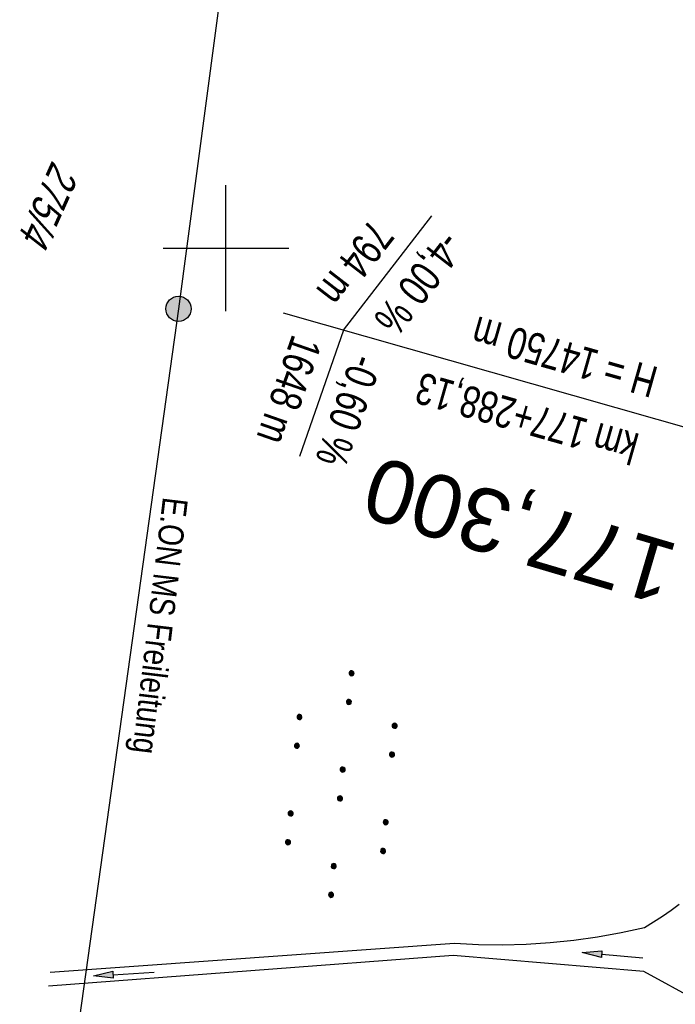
# Model space of a CAD drawing. Extents: x 508656 to 509297, y 448622 to 449584.
# Tile 39 of 53: x 508984 to 509036, y 449240 to 449318. Entities that reach past the tile are written whole.
import ezdxf
from ezdxf.enums import TextEntityAlignment as Align

# ---------------------------------------------------------------- set-up
doc = ezdxf.new("R2010")
doc.units = 0
doc.header["$LTSCALE"] = 10
doc.header["$MEASUREMENT"] = 0
for name, pattern in [('AUSGEZOGEN', [0]), ('LT00', [0]), ('LT17', [0.15, 0.1, -0.05])]:
    doc.linetypes.add(name, pattern=pattern)
doc.layers.get('0').update_dxf_attribs({"linetype": 'LT00'})
for name, color, linetype in [('--EK_ST-93-1', 30, 'LT17'), ('-GRA-40W', 11, 'Continuous'), ('DFK_FLUR_NR', 250, 'LT00'), ('DFK_NUTZUNG', 250, 'LT00'), ('PFEIL', 140, 'AUSGEZOGEN'), ('STROM_FREILTG', 80, 'STROMFREILEITUNG'), ('STROM_TEXT', 80, 'Continuous'), ('V124_GRABEN', 250, 'LT00'), ('V124_RASTER', 250, 'LT00')]:
    doc.layers.add(name, color=color, linetype=linetype)
doc.styles.add('Beschrift', font='ARIAL.TTF')
doc.styles.get("Standard").update_dxf_attribs({"font": 'ARIAL.TTF'})
doc.styles.add('Strom', font='txt-alt.shx')
doc.styles.add('Versorgungsltg', font='ARIAL.TTF', dxfattribs={"width": 0.8, "height": 2})
doc.linetypes.add('STROMFREILEITUNG', pattern='A,12.7,-5.5,["xx",Strom,S=2.5,R=0,X=-2.6,Y=-0.85],-4.35', length=22.55)

# ---------------------------------------------------------------- blocks, each defined once
blk = doc.blocks.new('SYMB7110')
at = {"color": 0, "linetype": 'ByBlock'}
for p, q in [((-0.515, 0.392919), (-0.515, 0.367081)), ((-0.51, 0.362895), (-0.51, 0.397105)), ((-0.505, 0.399164), (-0.505, 0.360836)), ((-0.5, 0.360204), (-0.5, 0.399796)), ((-0.495, 0.399164), (-0.495, 0.360836)), ((-0.49, 0.362895), (-0.49, 0.397105)), ((-0.485, 0.392919), (-0.485, 0.367081)), ((-0.285, 0.392919), (-0.285, 0.367081)), ((-0.28, 0.362895), (-0.28, 0.397105)), ((-0.275, 0.399164), (-0.275, 0.360836)), ((-0.27, 0.360204), (-0.27, 0.399796)), ((-0.265, 0.399164), (-0.265, 0.360836)), ((-0.26, 0.362895), (-0.26, 0.397105)), ((-0.255, 0.392919), (-0.255, 0.367081)), ((0.255, 0.392919), (0.255, 0.367081)), ((0.26, 0.362895), (0.26, 0.397105)), ((0.265, 0.399164), (0.265, 0.360836)), ((0.27, 0.360204), (0.27, 0.399796)), ((0.275, 0.399164), (0.275, 0.360836)), ((0.28, 0.362895), (0.28, 0.397105)), ((0.285, 0.392919), (0.285, 0.367081)), ((0.485, 0.392919), (0.485, 0.367081)), ((0.49, 0.362895), (0.49, 0.397105)), ((0.495, 0.399164), (0.495, 0.360836)), ((0.5, 0.360204), (0.5, 0.399796)), ((0.505, 0.399164), (0.505, 0.360836)), ((0.51, 0.362895), (0.51, 0.397105)), ((0.515, 0.392919), (0.515, 0.367081)), ((-0.48, 0.379874), (-0.48, 0.380145)), ((-0.25, 0.379874), (-0.25, 0.380146)), ((0.29, 0.379874), (0.29, 0.380145)), ((0.52, 0.379874), (0.52, 0.380146)), ((-0.9, 0.012919), (-0.9, -0.012919)), ((-0.895, -0.017106), (-0.895, 0.017105)), ((-0.89, 0.019164), (-0.89, -0.019164)), ((-0.885, -0.019797), (-0.885, 0.019796)), ((-0.88, 0.019164), (-0.88, -0.019164)), ((-0.875, -0.017106), (-0.875, 0.017105)), ((-0.87, 0.012919), (-0.87, -0.012919)), ((-0.865, -0.000126), (-0.865, 0.000145)), ((-0.67, 0.012919), (-0.67, -0.012919)), ((-0.665, -0.017106), (-0.665, 0.017105)), ((-0.66, 0.019164), (-0.66, -0.019164)), ((-0.655, -0.019797), (-0.655, 0.019796)), ((-0.65, 0.019164), (-0.65, -0.019164)), ((-0.645, -0.017106), (-0.645, 0.017105)), ((-0.64, 0.012919), (-0.64, -0.012919)), ((-0.635, -0.000126), (-0.635, 0.000145)), ((-0.13, 0.012919), (-0.13, -0.012919)), ((-0.125, -0.017105), (-0.125, 0.017105)), ((-0.12, 0.019164), (-0.12, -0.019164)), ((-0.115, -0.019796), (-0.115, 0.019796)), ((-0.11, 0.019164), (-0.11, -0.019164)), ((-0.105, -0.017105), (-0.105, 0.017105)), ((-0.1, 0.012919), (-0.1, -0.012919)), ((-0.095, -0.000126), (-0.095, 0.000146)), ((0.1, 0.012919), (0.1, -0.012919)), ((0.105, -0.017105), (0.105, 0.017105)), ((0.11, 0.019164), (0.11, -0.019164)), ((0.115, -0.019796), (0.115, 0.019796)), ((0.12, 0.019164), (0.12, -0.019164)), ((0.125, -0.017105), (0.125, 0.017105)), ((0.13, 0.012919), (0.13, -0.012919)), ((0.135, -0.000126), (0.135, 0.000146)), ((0.64, 0.012919), (0.64, -0.012919)), ((0.645, -0.017105), (0.645, 0.017105)), ((0.65, 0.019164), (0.65, -0.019164)), ((0.655, -0.019796), (0.655, 0.019796)), ((0.66, 0.019164), (0.66, -0.019164)), ((0.665, -0.017105), (0.665, 0.017105)), ((0.67, 0.012919), (0.67, -0.012919)), ((0.675, -0.000126), (0.675, 0.000146)), ((0.87, 0.012919), (0.87, -0.012919)), ((0.875, -0.017105), (0.875, 0.017105)), ((0.88, 0.019164), (0.88, -0.019164)), ((0.885, -0.019796), (0.885, 0.019796)), ((0.89, 0.019164), (0.89, -0.019164)), ((0.895, -0.017105), (0.895, 0.017105)), ((0.9, 0.012919), (0.9, -0.012919)), ((0.905, -0.000126), (0.905, 0.000146)), ((-0.515, -0.367081), (-0.515, -0.392919)), ((-0.51, -0.397105), (-0.51, -0.362895)), ((-0.505, -0.360836), (-0.505, -0.399164)), ((-0.5, -0.399796), (-0.5, -0.360204)), ((-0.495, -0.360836), (-0.495, -0.399164)), ((-0.49, -0.397106), (-0.49, -0.362895)), ((-0.485, -0.367081), (-0.485, -0.392919)), ((-0.48, -0.380126), (-0.48, -0.379855)), ((-0.285, -0.367081), (-0.285, -0.392919)), ((-0.28, -0.397105), (-0.28, -0.362895)), ((-0.275, -0.360836), (-0.275, -0.399164)), ((-0.27, -0.399796), (-0.27, -0.360204)), ((-0.265, -0.360836), (-0.265, -0.399164)), ((-0.26, -0.397105), (-0.26, -0.362895)), ((-0.255, -0.367081), (-0.255, -0.392919)), ((-0.25, -0.380126), (-0.25, -0.379855)), ((0.255, -0.367081), (0.255, -0.392919)), ((0.26, -0.397105), (0.26, -0.362895)), ((0.265, -0.360836), (0.265, -0.399164)), ((0.27, -0.399796), (0.27, -0.360204)), ((0.275, -0.360836), (0.275, -0.399164)), ((0.28, -0.397105), (0.28, -0.362895)), ((0.285, -0.367081), (0.285, -0.392919)), ((0.29, -0.380126), (0.29, -0.379855)), ((0.485, -0.367081), (0.485, -0.392919)), ((0.49, -0.397105), (0.49, -0.362895)), ((0.495, -0.360836), (0.495, -0.399164)), ((0.5, -0.399796), (0.5, -0.360204)), ((0.505, -0.360836), (0.505, -0.399164)), ((0.51, -0.397105), (0.51, -0.362895)), ((0.515, -0.367081), (0.515, -0.392919)), ((0.52, -0.380126), (0.52, -0.379855))]:
    blk.add_line(p, q, dxfattribs=at)
for points in [[(-0.48, 0.38), (-0.481981, 0.388678), (-0.48753, 0.395637), (-0.49555, 0.399499), (-0.50445, 0.399499), (-0.51247, 0.395637), (-0.518019, 0.388678), (-0.52, 0.38), (-0.518019, 0.371322), (-0.51247, 0.364363), (-0.50445, 0.360501), (-0.49555, 0.360501), (-0.48753, 0.364363), (-0.481981, 0.371322), (-0.48, 0.38)], [(-0.25, 0.38), (-0.251981, 0.388678), (-0.25753, 0.395637), (-0.26555, 0.399499), (-0.27445, 0.399499), (-0.28247, 0.395637), (-0.288019, 0.388678), (-0.29, 0.38), (-0.288019, 0.371322), (-0.28247, 0.364363), (-0.27445, 0.360501), (-0.26555, 0.360501), (-0.25753, 0.364363), (-0.251981, 0.371322), (-0.25, 0.38)], [(0.29, 0.38), (0.288019, 0.388678), (0.28247, 0.395637), (0.27445, 0.399499), (0.26555, 0.399499), (0.25753, 0.395637), (0.251981, 0.388678), (0.25, 0.38), (0.251981, 0.371322), (0.25753, 0.364363), (0.26555, 0.360501), (0.27445, 0.360501), (0.28247, 0.364363), (0.288019, 0.371322), (0.29, 0.38)], [(0.52, 0.38), (0.518019, 0.388678), (0.51247, 0.395637), (0.50445, 0.399499), (0.495549, 0.399499), (0.48753, 0.395637), (0.481981, 0.388678), (0.48, 0.38), (0.481981, 0.371322), (0.48753, 0.364363), (0.495549, 0.360501), (0.50445, 0.360501), (0.51247, 0.364363), (0.518019, 0.371322), (0.52, 0.38)], [(-0.865, 0), (-0.866981, 0.008678), (-0.87253, 0.015637), (-0.88055, 0.019498), (-0.88945, 0.019498), (-0.89747, 0.015637), (-0.903019, 0.008678), (-0.905, 0)], [(-0.905, 0), (-0.903019, -0.008678), (-0.89747, -0.015637), (-0.88945, -0.019499), (-0.88055, -0.019499), (-0.87253, -0.015637), (-0.866981, -0.008678), (-0.865, 0)], [(-0.635, 0), (-0.636981, 0.008678), (-0.64253, 0.015637), (-0.65055, 0.019498), (-0.65945, 0.019498), (-0.66747, 0.015637), (-0.673019, 0.008678), (-0.675, 0)], [(-0.675, 0), (-0.673019, -0.008678), (-0.66747, -0.015637), (-0.65945, -0.019499), (-0.65055, -0.019499), (-0.64253, -0.015637), (-0.636981, -0.008678), (-0.635, 0)], [(-0.095, 0), (-0.096981, 0.008678), (-0.10253, 0.015637), (-0.11055, 0.019499), (-0.11945, 0.019499), (-0.12747, 0.015637), (-0.133019, 0.008678), (-0.135, 0)], [(-0.135, 0), (-0.133019, -0.008678), (-0.12747, -0.015637), (-0.11945, -0.019499), (-0.11055, -0.019499), (-0.10253, -0.015637), (-0.096981, -0.008678), (-0.095, 0)], [(0.135, 0), (0.133019, 0.008678), (0.12747, 0.015637), (0.11945, 0.019499), (0.11055, 0.019499), (0.10253, 0.015637), (0.096981, 0.008678), (0.095, 0)], [(0.095, 0), (0.096981, -0.008678), (0.10253, -0.015637), (0.11055, -0.019499), (0.11945, -0.019499), (0.12747, -0.015637), (0.133019, -0.008678), (0.135, 0)], [(0.675, 0), (0.673019, 0.008678), (0.66747, 0.015637), (0.65945, 0.019499), (0.65055, 0.019499), (0.64253, 0.015637), (0.636981, 0.008678), (0.635, 0)], [(0.635, 0), (0.636981, -0.008678), (0.64253, -0.015637), (0.65055, -0.019499), (0.65945, -0.019499), (0.66747, -0.015637), (0.673019, -0.008678), (0.675, 0)], [(0.905, 0), (0.903019, 0.008678), (0.89747, 0.015637), (0.88945, 0.019499), (0.88055, 0.019499), (0.87253, 0.015637), (0.866981, 0.008678), (0.865, 0)], [(0.865, 0), (0.866981, -0.008678), (0.87253, -0.015637), (0.88055, -0.019499), (0.88945, -0.019499), (0.89747, -0.015637), (0.903019, -0.008678), (0.905, 0)], [(-0.48, -0.38), (-0.481981, -0.371322), (-0.48753, -0.364363), (-0.49555, -0.360501), (-0.50445, -0.360501), (-0.51247, -0.364363), (-0.518019, -0.371322), (-0.52, -0.38), (-0.518019, -0.388678), (-0.51247, -0.395637), (-0.50445, -0.399499), (-0.49555, -0.399499), (-0.48753, -0.395637), (-0.481981, -0.388678), (-0.48, -0.38)], [(-0.25, -0.38), (-0.251981, -0.371322), (-0.25753, -0.364363), (-0.26555, -0.360501), (-0.27445, -0.360501), (-0.28247, -0.364363), (-0.288019, -0.371322), (-0.29, -0.38), (-0.288019, -0.388678), (-0.28247, -0.395637), (-0.27445, -0.399499), (-0.26555, -0.399499), (-0.25753, -0.395637), (-0.251981, -0.388678), (-0.25, -0.38)], [(0.29, -0.38), (0.288019, -0.371322), (0.28247, -0.364363), (0.27445, -0.360501), (0.26555, -0.360501), (0.25753, -0.364363), (0.251981, -0.371322), (0.25, -0.38), (0.251981, -0.388678), (0.25753, -0.395637), (0.26555, -0.399499), (0.27445, -0.399499), (0.28247, -0.395637), (0.288019, -0.388678), (0.29, -0.38)], [(0.52, -0.38), (0.518019, -0.371322), (0.51247, -0.364363), (0.50445, -0.360501), (0.495549, -0.360501), (0.48753, -0.364363), (0.481981, -0.371322), (0.48, -0.38), (0.481981, -0.388678), (0.48753, -0.395637), (0.495549, -0.399499), (0.50445, -0.399499), (0.51247, -0.395637), (0.518019, -0.388678), (0.52, -0.38)]]:
    blk.add_lwpolyline(points, dxfattribs=at)
blk = doc.blocks.new('Pfreil3')
at = {"layer": 'PFEIL'}
blk.add_hatch(color=256, dxfattribs=at).paths.add_polyline_path([(-1.549, 0.273), (-1.549, -0.273), (0, 0)])
for p, q in [((-1.549, 0), (-4.831, 0)), ((-1.549, -0.273), (-1.549, 0.273)), ((-1.549, 0.273), (0, 0)), ((0, 0), (-1.549, -0.273))]:
    blk.add_line(p, q, dxfattribs=at)

msp = doc.modelspace()

# ---------------------------------------------------------------- hatches: boundary and pattern name
at = {"layer": 'STROM_TEXT'}
h = msp.add_hatch(color=256, dxfattribs=at)
edge = h.paths.add_edge_path()
edge.add_arc((508996.224, 449295.184), 1, 0, 360)

# ---------------------------------------------------------------- linework, layer by layer
at = {"layer": '-GRA-40W'}
for p, q in [((509009.358, 449293.486), (509016.37, 449302.563)), ((509004.549, 449294.855), (509042.83, 449283.961)), ((509009.358, 449293.486), (509005.835, 449283.435))]:
    msp.add_line(p, q, dxfattribs=at)
at = {"layer": 'STROM_FREILTG', "ltscale": 0.05, "flags": 128}
msp.add_lwpolyline([(509033.267, 449578.68), (509017.413, 449454.419), (508996.224, 449295.184), (508983.966, 449207.538)], dxfattribs=at)
at = {"layer": 'STROM_TEXT'}
msp.add_circle((508996.224, 449295.184), 1, dxfattribs=at)
at = {"layer": 'V124_GRABEN'}
for points in [[(508986.012, 449242.423), (509018.187, 449244.732), (509020.085, 449244.639), (509021.984, 449244.618), (509023.884, 449244.668), (509025.78, 449244.79), (509027.67, 449244.982), (509029.551, 449245.245), (509031.422, 449245.579), (509033.278, 449245.983), (509033.997, 449246.433), (509034.706, 449246.889), (509035.395, 449247.355), (509036.055, 449247.838)], [(509037.505, 449240.146), (509033.244, 449242.489), (509018.079, 449243.771), (508985.881, 449241.317)]]:
    msp.add_lwpolyline(points, dxfattribs=at)
at = {"layer": 'V124_RASTER'}
for p, q in [((508999.998, 449295), (508999.998, 449305)), ((508994.996, 449300), (509004.996, 449300))]:
    msp.add_line(p, q, dxfattribs=at)

# ---------------------------------------------------------------- block references
at = {"layer": 'DFK_NUTZUNG', "xscale": 9.999999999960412, "yscale": 10, "zscale": 10, "rotation": 264.7377000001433}
msp.add_blockref('SYMB7110', (509009.174, 449257.397), dxfattribs=at)
at = {"layer": 'PFEIL'}
for p, rotation in [((509028.338, 449243.999), 174.9322886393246), ((508989.463, 449242.139), 183.5110070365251)]:
    msp.add_blockref('Pfreil3', p, dxfattribs=dict(at, rotation=rotation))

# ---------------------------------------------------------------- texts
at = {"layer": '--EK_ST-93-1', "style": 'Beschrift'}
msp.add_text('177,300', height=5, rotation=-196.45427, dxfattribs=at).set_placement((509035.464, 449273.981), align=Align.MIDDLE_LEFT)
at = {"layer": '-GRA-40W', "style": 'Beschrift', "width": 0.75}
msp.add_text('794 m', height=2.5, rotation=232.31366, dxfattribs=at).set_placement((509009.051, 449295.133), align=Align.TOP_RIGHT)
msp.add_text('-4,00 %', height=2.5, rotation=232.31366, dxfattribs=at).set_placement((509011.641, 449294.396), align=Align.RIGHT)
for s, rotation, p in [('H = 14750 m', 164.11507, (509033.814, 449288.086)), ('1648 m', 250.68144, (509007.657, 449292.411))]:
    msp.add_text(s, height=2.5, rotation=rotation, dxfattribs=at).set_placement(p, align=Align.TOP_LEFT)
for s, rotation, p in [('-0,60 %', 250.68144, (509010.066, 449291.725)), ('km 177+288,13', 164.11507, (509032.993, 449285.201))]:
    msp.add_text(s, height=2.5, rotation=rotation, dxfattribs=at).set_placement(p)
at = {"layer": 'DFK_FLUR_NR', "oblique": 13.754, "width": 0.75}
msp.add_text('275/4', height=2.5, rotation=245.772, dxfattribs=at).set_placement((508986.2, 449307.059))
at = {"layer": 'STROM_TEXT', "insert": (508994.466, 449270.01), "char_height": 2, "attachment_point": 5, "rotation": 263.1428, "line_spacing_factor": 1.1, "style": 'Versorgungsltg'}
msp.add_mtext('E.ON MS Freileitung', dxfattribs=at)

doc.saveas('drawing.dxf')
